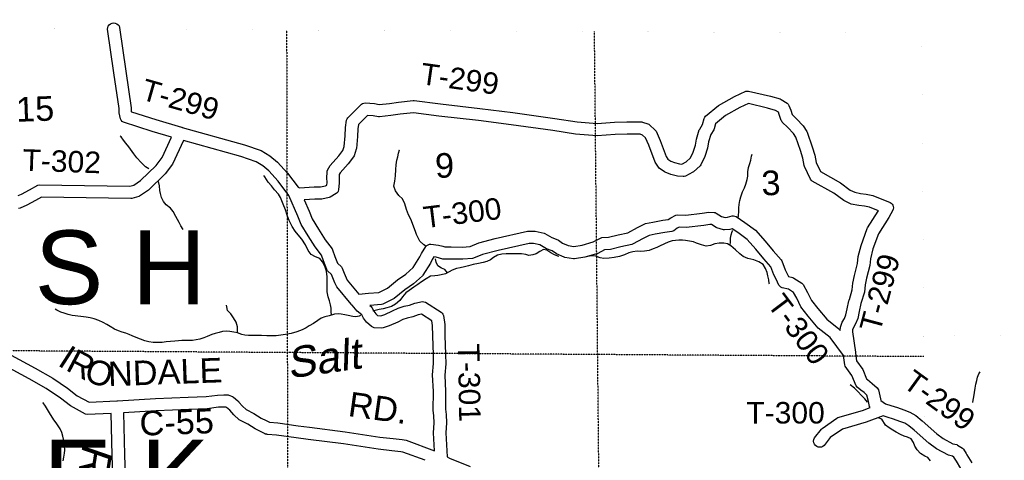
# Model space of a CAD drawing. Header units: feet. Extents: x -155 to 2562643, y -56 to 364810.
# Tile 104 of 121: x 2472041 to 2488079, y 336829 to 344000. Entities that reach past the tile are written whole.
import ezdxf
from ezdxf.enums import TextEntityAlignment as Align

# ---------------------------------------------------------------- set-up
doc = ezdxf.new("R2010")
doc.units = ezdxf.units.FT
doc.header["$MEASUREMENT"] = 0
for name, pattern in [('CENTER', [2, 1.25, -0.25, 0.25, -0.25]), ('HIDDEN', [0.375, 0.25, -0.125]), ('HIDDEN2', [0.1875, 0.125, -0.0625]), ('water', [0])]:
    doc.linetypes.add(name, pattern=pattern)
for name, color, linetype in [('COUNTY-LINE', 4, 'CENTER'), ('COUNTY-RD', 7, 'Continuous'), ('CR-TEXT', 7, 'Continuous'), ('HTEXT', 3, 'Continuous'), ('SECTION', 8, 'HIDDEN2'), ('SECTION-TEXT', 8, 'Continuous'), ('TOWNSHIP', 9, 'HIDDEN'), ('TR-TEXT', 6, 'Continuous'), ('TWP-RD', 6, 'Continuous'), ('WATER-TEXT', 1, 'Continuous'), ('WATERWAY', 14, 'water')]:
    doc.layers.add(name, color=color, linetype=linetype)
doc.styles.add('ARIAL', font='arial.ttf')

msp = doc.modelspace()

# ---------------------------------------------------------------- linework, layer by layer
at = {"layer": 'COUNTY-LINE', "const_width": 0.04}
msp.add_lwpolyline([(2454772.69, 344000.01), (2460509.27, 343948.02), (2465657.13, 343897.9), (2465673.49, 343886.54), (2485930.2, 343784.22), (2486733.55, 343796.74), (2486733.55, 343796.74), (2486767.71, 338856.55), (2486767.71, 338856.55), (2502906.02, 338975.44), (2508839.18, 338979.77)], dxfattribs=at)
at = {"layer": 'COUNTY-RD'}
for points in [[(2473533.22, 337592.14), (2473137.88, 337574.59), (2473111.46, 337580.64), (2472866.25, 337712.93), (2472702.99, 337842.3), (2472473.69, 337995.5), (2472193.51, 338152.44), (2471802.47, 338366.62), (2471384.46, 338605.2)], [(2471900.08, 338541.19), (2472290.42, 338327.4), (2472578.27, 338166.16), (2472820.84, 338004.1), (2472976.68, 337880.6), (2473170.17, 337776.22), (2473622.04, 337796.28), (2473629.26, 337797.3), (2473633.34, 337796.88), (2474254.19, 337833.58), (2474787.44, 337857.66), (2475077.93, 337868.85), (2475263.15, 337890.9), (2475368.23, 337896.47), (2475435.35, 337892.25), (2475449.57, 337889.25), (2475507.44, 337867.93), (2475523.6, 337858.23), (2475594.4, 337795.04), (2475599.81, 337791.37), (2475604.2, 337786.29), (2475609.18, 337781.85), (2475612.76, 337776.39), (2475670.73, 337709.35), (2475731.11, 337656.64), (2475857, 337591.62), (2475975.32, 337517.22), (2476054.49, 337477.74), (2476107.78, 337449.56), (2476244.56, 337438.66), (2476574.13, 337391.87), (2476763.72, 337366.08), (2477341.95, 337294.33), (2477909.09, 337206.62), (2478124.83, 337181.35), (2478272.97, 337166.79), (2478333.79, 337157.35), (2478798.64, 336985.48)], [(2475963.11, 337299.82), (2475877.23, 337342.64), (2475757.69, 337417.81), (2475617.82, 337490.06), (2475528.64, 337567.9), (2475461.36, 337645.71), (2475411.64, 337690.09), (2475400.97, 337694.01), (2475367.25, 337696.13), (2475280.28, 337691.52), (2475093.63, 337669.31), (2474795.81, 337657.84), (2474264.6, 337633.84), (2473733.05, 337602.43)], [(2478644.59, 336829.21), (2478283.28, 336962.79), (2478247.84, 336968.29), (2478103.42, 336982.49), (2477882.17, 337008.4), (2477314.34, 337096.23), (2476737.93, 337167.74), (2476546.6, 337193.77), (2476222.54, 337239.78), (2476077.14, 337251.36), (2476069.83, 337251.09), (2476064.1, 337252.4), (2476058.21, 337252.87), (2476051.28, 337255.33), (2476044.15, 337256.96), (2476038.95, 337259.71), (2476033.4, 337261.68), (2476027.36, 337265.84), (2475963.11, 337299.82)], [(2479004.19, 336883.17), (2479041.25, 336864.68), (2479379.76, 336729.59)]]:
    msp.add_lwpolyline(points, dxfattribs=at)
at = {"layer": 'SECTION'}
msp.add_line((2486769.13, 338516.38), (2454726.42, 338720.23), dxfattribs=at)
for points in [[(2476388.55, 343832.42), (2476435.97, 321637.23)], [(2481607.94, 323240.06), (2481403.02, 343807.09)]]:
    msp.add_lwpolyline(points, dxfattribs=at)
at = {"layer": 'TOWNSHIP', "const_width": 0.03, "flags": 128}
msp.add_lwpolyline([(2484585.23, 184226.4), (2485001.36, 199164.46), (2485001.36, 199164.46), (2485331.98, 211141.68), (2485331.98, 211141.68), (2485503.76, 217364.95), (2485804.01, 231239.25), (2485834.49, 232647.22), (2486520.23, 264334.44), (2486529.41, 264928.12), (2487020.65, 296696.11), (2487020.65, 296696.11), (2486855.47, 317827), (2486855.47, 317827), (2486833, 323212.62), (2486833, 323212.62), (2486767.71, 338856.55)], dxfattribs=at)
at = {"layer": 'TWP-RD'}
for points in [[(2472013.93, 341136.58), (2472071.26, 341161.11), (2472201.57, 341230.99), (2472333.62, 341307.21), (2472359.92, 341314.03), (2473832.37, 341290.03), (2473901.47, 341309.14), (2474009.91, 341383.52), (2474261.79, 341625.66), (2474359.71, 341754.75), (2474515.1, 342089.45), (2474198.9, 342182.66), (2473732.28, 342331.79), (2473710.25, 342345.9), (2473692.58, 342365.21), (2473680.48, 342388.4), (2473658.72, 342485.39), (2473658.53, 342553.11), (2473571.47, 343136.06), (2473470.88, 343845.64), (2473474.06, 343871.78), (2473483.9, 343896.21), (2473499.71, 343917.24), (2473520.45, 343933.49), (2473544.66, 343943.8), (2473570.74, 343947.5), (2473596.88, 343944.32), (2473621.31, 343934.48), (2473642.34, 343918.67), (2473658.59, 343897.93), (2473668.9, 343873.72), (2473769.39, 343164.86), (2473858.49, 342568.24), (2473858.66, 342507.82), (2473860.22, 342500.87), (2474257.62, 342373.86), (2474677.51, 342250.09), (2474684.84, 342248.81), (2474689.47, 342246.66)], [(2474689.47, 342246.66), (2475699.99, 341962.33), (2475976.55, 341870.67), (2476116.68, 341783.16), (2476238.84, 341683.83), (2476402.95, 341499.79), (2476574.37, 341271.84), (2476596.19, 341263.7), (2476837.94, 341277.48), (2476939.49, 341280.93), (2477019.49, 341295.82), (2477042.02, 341309.5), (2477046.61, 341351.82), (2477043.99, 341428.48), (2477047.75, 341520.46), (2477050.95, 341536.17), (2477056.62, 341551.19), (2477099.48, 341625.85), (2477237.04, 341783.99), (2477305.02, 341870.84), (2477326.82, 341938.23), (2477341.39, 342109.5), (2477347.11, 342243.24), (2477365.94, 342365.9), (2477373.54, 342385.81), (2477385.18, 342403.68), (2477607.52, 342624.1), (2477625.75, 342635.68), (2477646.06, 342643.11), (2477667.46, 342646.02), (2477822.37, 342633.62), (2477897.86, 342621.87), (2478062.57, 342638.49), (2478211.39, 342659.52), (2478452.05, 342686.3), (2478464.13, 342686.19), (2478893.38, 342629.83), (2479535.91, 342555.58), (2480071.51, 342487.49), (2480756.17, 342392.41), (2481119.53, 342337.16), (2481444.99, 342309.56), (2481730.33, 342332.99), (2481930.75, 342339.81), (2482072.09, 342338.47), (2482172.13, 342335.34), (2482185.61, 342333.06), (2482274.09, 342305.28), (2482287.54, 342298.73), (2482299.86, 342290.25), (2482393.49, 342202.68), (2482405.43, 342185.66), (2482471.03, 342032.44), (2482570.99, 341775.52), (2482600.04, 341730.58), (2482645.61, 341696.56), (2482708.68, 341673.76), (2482788.33, 341652.43), (2482825.02, 341649.72), (2482896.6, 341686.61), (2482968.66, 341751.51), (2483011.8, 341845.74), (2483049.39, 341958.87), (2483065.8, 342056.12), (2483110.9, 342206.23), (2483116.58, 342218.67), (2483164.81, 342294.8), (2483189.92, 342394.54), (2483199.26, 342413.52), (2483212.36, 342430.12), (2483423.89, 342605.44), (2483681.18, 342750.69), (2483870.85, 342835.1), (2483892.07, 342839.46), (2483913.75, 342839.18), (2484271.83, 342755.69), (2484428.87, 342709.86), (2484441.93, 342703.91), (2484542.82, 342639.14), (2484557.92, 342624.12), (2484569.5, 342606.29), (2484600.29, 342525.5), (2484624.08, 342455.85), (2484695.73, 342387.24), (2484800.66, 342272.47), (2484861.12, 342182.58), (2484866.92, 342170.93), (2484949.4, 341931.86), (2484992.34, 341794.94), (2485011.42, 341678.36), (2485082.2, 341528.87), (2485408.67, 341346.86), (2485569.04, 341227.54), (2485642.66, 341190.67), (2485737.44, 341172.02), (2485827.62, 341163.09), (2485938.57, 341141.58), (2486219.32, 341026.52), (2486236.9, 341014.46)], [(2485552.82, 339443.32), (2485554.47, 339446.44), (2485602.68, 339605.5), (2485612.52, 339714.21), (2485640.29, 339839.08), (2485689.93, 340032.95), (2485700.18, 340143.5), (2485747.53, 340327.53), (2485846.09, 340600.79), (2485851.02, 340610.8), (2486025.49, 340883.54), (2486028.39, 340888.63), (2485881.06, 340949), (2485798.67, 340964.97), (2485708.2, 340973.94), (2485584.09, 340998.36), (2485571.29, 341002.73), (2485463.75, 341056.59), (2485299.82, 341178.56), (2484947.77, 341374.83), (2484932.12, 341388.43), (2484919.59, 341404.95), (2484821.63, 341611.84), (2484817.46, 341625.22), (2484797.26, 341748.63), (2484759.42, 341869.31), (2484684.24, 342087.2), (2484643.02, 342148.5), (2484552.61, 342247.38), (2484462.39, 342333.77), (2484452.76, 342346.49), (2484445.27, 342360.59), (2484412.15, 342457.55), (2484398.13, 342494.36), (2484352.07, 342523.93), (2484221.06, 342562.17), (2483911.59, 342634.32), (2483771.21, 342571.85), (2483537.77, 342440.06), (2483373.3, 342303.75), (2483352.9, 342222.69), (2483346.61, 342208.05), (2483296.53, 342129), (2483260.94, 342010.54), (2483244.04, 341910.4), (2483198.17, 341772.37), (2483137.63, 341640.12), (2483125.5, 341623.6), (2483016.04, 341525.03), (2483005.44, 341517.71), (2482883.41, 341454.81), (2482865.82, 341449.51), (2482847.55, 341447.5), (2482754.78, 341454.37), (2482648.7, 341482.78), (2482556.74, 341516.02), (2482543.77, 341523.01), (2482458.85, 341586.39), (2482446.68, 341599.41), (2482391.98, 341684.03), (2482285.85, 341956.81), (2482233.93, 342078.07), (2482185.34, 342123.52), (2482145.33, 342136.08), (2482068.02, 342138.49), (2481933.2, 342139.77), (2481741.93, 342133.27), (2481444.73, 342108.86), (2481096.02, 342138.44), (2480727.38, 342194.49), (2480045.15, 342289.23), (2479511.81, 342357.04), (2478868.88, 342431.33), (2478456.12, 342485.52), (2478236.45, 342461.08), (2478086.62, 342439.91), (2477898.84, 342420.95), (2477886.07, 342421.3), (2477798.97, 342434.86), (2477708.04, 342442.13), (2477557, 342292.39), (2477546.45, 342223.73), (2477541.03, 342096.75), (2477524.65, 341904.19), (2477522.39, 341893), (2477487.15, 341784.03), (2477478.88, 341768.47), (2477391.34, 341656.63), (2477263.2, 341509.33), (2477246.26, 341479.81), (2477244.13, 341427.81), (2477246.97, 341344.43), (2477234.56, 341229.74), (2477229.27, 341212.1), (2477220.86, 341195.74), (2477209.6, 341181.18), (2477195.88, 341168.93), (2477099.9, 341110.66), (2477082.97, 341104.2)], [(2477205.31, 339653.12), (2477175.72, 339716.98), (2477139.61, 339799.13), (2477118.38, 339854.97), (2477054.74, 339914.48), (2477042.1, 339933.2), (2476986.81, 340076.16), (2476955.73, 340167.84), (2476854.05, 340302.7), (2476739.43, 340483.2), (2476626.59, 340667.62), (2476571.62, 340804.28), (2476425.14, 341137.52), (2476248.12, 341372.92), (2476100.23, 341538.77), (2476000.18, 341620.12), (2475890.92, 341688.35), (2475641.41, 341771.05), (2474709.51, 342033.25), (2474532.05, 341651.02), (2474411.69, 341492.33), (2474136.62, 341227.9), (2473993.96, 341130.06), (2473978.89, 341123.05), (2473864.9, 341091.52), (2473850.68, 341089.71), (2472397.89, 341113.38), (2472298.85, 341056.21), (2472158.02, 340980.69), (2472046.07, 340932.8), (2472021.84, 340928.88)], [(2477082.97, 341104.2), (2476961.3, 341081.55), (2476847.03, 341077.68), (2476674.24, 341067.83), (2476755.99, 340881.85), (2476805.91, 340757.75), (2476909.15, 340589.01), (2477018.58, 340416.69), (2477129.93, 340269.01), (2477137.41, 340254.87), (2477174.87, 340144.36), (2477216.3, 340037.22), (2477280.28, 339977.39), (2477293.03, 339958.39), (2477324.75, 339874.95), (2477358.02, 339799.26), (2477375.94, 339760.59), (2477565.36, 339531.18), (2477724.71, 339547.17), (2477889.87, 339559.99), (2478029.4, 339629.91), (2478193.7, 339765.72), (2478332.4, 339859.2), (2478450.65, 339967.58), (2478556.83, 340138.44), (2478586.77, 340197.42), (2478655.73, 340308.99), (2478672.02, 340325.34), (2478691.59, 340337.55), (2478713.42, 340344.98), (2478736.38, 340347.25), (2478862.62, 340330.58), (2478930.77, 340312.61), (2478966.81, 340301.93), (2479070.85, 340301.94), (2479248.6, 340300.16), (2479378.45, 340311.53), (2479516.84, 340367.48), (2479786.41, 340436.44), (2480313.14, 340556.53), (2480421.26, 340560.21), (2480434.54, 340558.89), (2480580.96, 340524.22), (2480594.01, 340519.12), (2480707.74, 340455.19), (2480804.09, 340418.8), (2480815.68, 340412.58), (2480884.28, 340363.23), (2480972.53, 340324.33), (2481067.92, 340309.2), (2481201.74, 340332.75), (2481382.61, 340383.2), (2481502.05, 340447.14), (2481522.33, 340453), (2481632.72, 340460.86), (2481786.43, 340496.72), (2481945.96, 340531.72), (2482103.98, 340617.65), (2482223.3, 340677.11), (2482235.02, 340681.23), (2482352.52, 340706.77), (2482518.03, 340735.03), (2482603.75, 340745.78), (2482646.5, 340777.48), (2482726.14, 340816.79), (2482749.12, 340822.02), (2482889.16, 340820.51), (2483158.29, 340849.11), (2483268.38, 340865.64), (2483352.07, 340863.41), (2483369.35, 340859.86), (2483385.74, 340853.34), (2483473.81, 340798.8), (2483533.34, 340781.16), (2483570.96, 340784.73), (2483646.11, 340805.76), (2483667.71, 340807), (2483689.1, 340803.58), (2483709.25, 340795.67), (2483851.34, 340700.59), (2484023.53, 340572.47), (2484183.5, 340394.3), (2484312.76, 340236.66), (2484444.38, 340091.46), (2484454.37, 340074.94), (2484508.31, 339927.77), (2484540.62, 339866.46), (2484562.33, 339819.52), (2484634.09, 339802.53), (2484649.51, 339796.02), (2484780.08, 339712.96), (2484792.36, 339701.95), (2484802.67, 339689.07), (2484874.07, 339561.57), (2484937.57, 339432.06), (2485039, 339299.31), (2485185.19, 339125.89), (2485381.9, 338970.59), (2485391.2, 338960.98)], [(2486236.9, 341014.46), (2486251.54, 340998.97), (2486262.59, 340980.73), (2486269.55, 340960.57), (2486272.1, 340939.41), (2486270.13, 340918.19), (2486263.73, 340897.85), (2486196.76, 340780.13), (2486028.54, 340517.16), (2485938.87, 340268.55), (2485897.86, 340109.13), (2485887.61, 339998.69), (2485834.83, 339792.56), (2485810.54, 339683.35), (2485800.02, 339567.08), (2485744.09, 339382.55), (2485713.89, 339250.27), (2485691.92, 339137.6), (2485655.76, 339048.09), (2485620.76, 338990.42), (2485606.81, 338951.75), (2485604.53, 338922.01), (2485652.66, 338586.87), (2485654.47, 338575.07), (2485654.43, 338574.68), (2485672.85, 338448.22), (2485772.58, 338304.53), (2485836.24, 338154.66), (2485847.88, 338145.43), (2485847.9, 338145.42), (2485928.47, 338081.51), (2486006.91, 338008.15), (2486018.49, 337991.94), (2486026.65, 337973.74), (2486059.23, 337829.86), (2486066.05, 337802.32), (2486144.77, 337748.55), (2486229.16, 337722.98), (2486340.49, 337687.07), (2486442.13, 337649.45), (2486541.36, 337614.91), (2486639.65, 337556.03), (2486740.5, 337472.68), (2486978.09, 337262.21), (2487080.38, 337182.72), (2487239.07, 337099.61), (2487303.02, 337084.49), (2487318.29, 337078.08), (2487396.09, 337029.02), (2487412.62, 337012.05), (2487456.28, 336938.59), (2487456.29, 336938.58), (2487457.06, 336937.28), (2487469.23, 336916.81), (2487547.18, 336785.68)], [(2487168.56, 336910.77), (2486971.76, 337013.84), (2486850.28, 337108.24), (2486610.44, 337320.7), (2486523.89, 337392.23), (2486456.21, 337432.78), (2486374.53, 337461.21), (2486275.05, 337498.03), (2486169.45, 337532.1), (2486104.3, 337551.84), (2485830.18, 337449.9), (2485444.25, 337337.79), (2485243.7, 337198.09), (2485145.11, 337070.06), (2485124.2, 337054.07), (2485099.85, 337044.03), (2485073.74, 337040.64), (2485047.64, 337044.12), (2485023.34, 337054.23), (2485002.47, 337070.3), (2484986.48, 337091.21), (2484976.44, 337115.56), (2484973.05, 337141.67), (2484976.53, 337167.77), (2484986.64, 337192.07), (2485099.33, 337338.42), (2485110.43, 337349), (2485350.12, 337515.96), (2485364.84, 337522.99), (2485767.35, 337639.92), (2485893.75, 337686.93), (2485884.02, 337705.37), (2485864.61, 337783.74), (2485840.58, 337889.88), (2485797.8, 337929.88), (2485744.28, 337972.34), (2485744.26, 337972.35), (2485743.42, 337973.02), (2485682.21, 338021.55), (2485667.02, 338041.49), (2485596.54, 338207.4), (2485488.51, 338363.05), (2485480, 338384.63), (2485458.44, 338532.74), (2485242.17, 338826.09), (2485045.34, 338981.49), (2484883, 339174.07), (2484766.67, 339326.31), (2484696.89, 339468.62), (2484644.51, 339562.16), (2484563.45, 339613.73), (2484457.87, 339638.73), (2484437.5, 339648.79), (2484419.9, 339663.17), (2484405.97, 339681.14), (2484361.26, 339777.81), (2484325.13, 339846.37), (2484276.62, 339978.74), (2484161.25, 340106.01), (2484031.69, 340264.01), (2483888.08, 340423.97), (2483735.96, 340537.15), (2483645.26, 340597.84), (2483607.64, 340587.31), (2483523.39, 340579.32), (2483504.28, 340581.18), (2483397.74, 340612.75), (2483385.57, 340618.2), (2483310.91, 340664.43), (2483280.65, 340665.24), (2483183.72, 340650.69), (2482898.68, 340620.39), (2482782.65, 340621.65), (2482751.17, 340606.1), (2482694.92, 340564.39), (2482679.61, 340556.67), (2482663.19, 340551.66), (2482547.31, 340537.13), (2482390.6, 340510.37), (2482295.76, 340489.76), (2482196.39, 340440.24), (2482022.82, 340345.86), (2482009.6, 340340.93), (2481830.58, 340301.65), (2481662.73, 340262.49), (2481568.33, 340255.77), (2481457.58, 340196.48), (2481246.04, 340137.47), (2481077.91, 340107.88), (2481061.31, 340107.74), (2480922.01, 340129.85), (2480909.64, 340133.49), (2480784.48, 340188.65), (2480714.93, 340238.68), (2480622.93, 340273.43), (2480514.37, 340334.45), (2480408, 340359.64), (2480339, 340357.29), (2479833.42, 340242.02)], [(2479833.42, 340242.02), (2479579.38, 340177.04), (2479432.65, 340117.72), (2479418.2, 340114.25), (2479256.35, 340100.08), (2479069.85, 340101.94), (2478945.1, 340101.93), (2478930.82, 340104), (2478876.85, 340119.99), (2478823.88, 340133.96), (2478785.78, 340138.99), (2478761.31, 340099.4), (2478731.25, 340040.2), (2478609.67, 339844.56), (2478600.94, 339834.03), (2478456.55, 339701.69), (2478313.59, 339605.34), (2478139.31, 339461.29), (2477953.28, 339368.06), (2477934.56, 339362.86), (2477742.44, 339347.95), (2477742.26, 339347.93), (2477763.02, 339330.96), (2477775.75, 339315.37), (2477808.17, 339253.74), (2477839.54, 339214.23), (2477871.09, 339184.73), (2477921.88, 339182.62), (2477986.95, 339204.3), (2478111.77, 339259.66), (2478204.44, 339307.86), (2478304.41, 339336.52), (2478388.03, 339354.7), (2478478.07, 339388.18), (2478599.98, 339411.6), (2478625.07, 339410.08), (2478648.99, 339402.41), (2478908.07, 339239.84), (2478923.65, 339224.49), (2478935.54, 339206.14), (2478943.18, 339185.66), (2478963.98, 339037.5), (2478967.89, 338862.11), (2478978.46, 338551.28), (2478979.47, 338399.24), (2478964.02, 338214.94), (2478978.93, 337950.61), (2478975, 337660.52), (2478987.71, 337573.21), (2478992.26, 337439.35), (2478983.82, 337277.72), (2479004.19, 336883.17)], [(2478783.56, 337277.78), (2478792.08, 337441.17), (2478788.21, 337555.35), (2478774.8, 337647.39), (2478778.85, 337946.33), (2478763.54, 338217.67), (2478779.41, 338406.94), (2478778.48, 338547.22), (2478767.97, 338856.48), (2478764.3, 339021.31), (2478753.11, 339100.96), (2478586.69, 339205.39), (2478532.17, 339194.92), (2478444.41, 339162.28), (2478353.26, 339142.46), (2478278.88, 339121.14), (2478198.55, 339079.36), (2478059.26, 339017.58), (2477959.04, 338984.2), (2477941.03, 338981.66), (2477813.85, 338986.93), (2477790.98, 338993.46), (2477770.26, 339005.19), (2477692.11, 339078.28), (2477639.89, 339144.05), (2477612.91, 339195.35), (2477540.01, 339254.94), (2477454.83, 339351.58), (2477453.51, 339352.52), (2477446.23, 339361.34), (2477438.51, 339370.1), (2477437.78, 339371.57), (2477205.31, 339653.12)], [(2485391.2, 338960.98), (2485405.45, 338941.65), (2485409.47, 338994.09), (2485439.4, 339077.08), (2485476.38, 339138.01), (2485499.29, 339194.71), (2485518.19, 339291.68), (2485548.33, 339423.67), (2485548.63, 339427.16), (2485550.65, 339433.83), (2485552.82, 339443.32)], [(2473733.05, 337602.43), (2473746.34, 336918.31), (2473765.39, 336417.02)], [(2473565.51, 336409.83), (2473546.42, 336912.57), (2473533.22, 337592.14)], [(2478798.63, 336985.73), (2478783.56, 337277.78)], [(2488192.77, 335725.45), (2487822.02, 336004.24), (2487750.39, 336077.23), (2487673.89, 336210.78), (2487622.38, 336293.04), (2487547.52, 336358.59), (2487495.66, 336429.88), (2487433.79, 336544.08), (2487368.71, 336694.51), (2487297.31, 336814.62), (2487297.3, 336814.63), (2487259.04, 336879), (2487232.71, 336895.6), (2487168.56, 336910.77)]]:
    msp.add_lwpolyline(points, dxfattribs=at)
at = {"layer": 'WATERWAY'}
for points in [[(2474144.38, 341570.34), (2474089.9, 341604.25), (2474018.53, 341675.33), (2473949.05, 341754.47), (2473897.9, 341815.84), (2473819.83, 341930.96), (2473770.76, 341988.35), (2473731.81, 342039.89), (2473690.83, 342093.41), (2473678.63, 342103.24)], [(2478651.67, 340318.35), (2478625.27, 340335.33), (2478560.08, 340396.48), (2478506.25, 340501.96), (2478489.39, 340553.85), (2478462.24, 340621.64), (2478439.17, 340685.48), (2478410.02, 340753.23), (2478372.78, 340824.86), (2478341.31, 340912.64), (2478313.82, 341002.49), (2478274.42, 341084.12), (2478217.31, 341141.39), (2478159.93, 341216.71), (2478136.68, 341292.58), (2478149.5, 341373.05), (2478164.23, 341459.57), (2478168.65, 341563.99), (2478175.5, 341640.35), (2478186.44, 341712.76), (2478197.62, 341769.13), (2478212.75, 341829.57), (2478225.97, 341883.96), (2478227.98, 341883.99)], [(2483740.2, 340768.25), (2483750.3, 340807.65), (2483753.17, 340881.94), (2483752.31, 340938.11), (2483759.48, 340994.41), (2483772.57, 341056.82), (2483787.7, 341117.27), (2483816.61, 341195.99), (2483847.71, 341262.71), (2483868.9, 341321.25), (2483889.81, 341397.84), (2483898.95, 341456.17), (2483901.95, 341522.44), (2483912.91, 341592.85), (2483931.97, 341659.37), (2483947.17, 341715.8), (2483962.27, 341778.25), (2483971.81, 341810.51)], [(2477120.26, 339194.62), (2477116, 339245.39), (2477115.05, 339307.57), (2477104.21, 339359.57), (2477087.16, 339423.5), (2477066.04, 339491.39), (2477050.75, 339571.4), (2477047.36, 339661.64), (2477048.56, 339713.83), (2477049.8, 339764.02), (2477047.02, 339814.14), (2477037.54, 339908.29), (2477010.18, 339990.12), (2476972.99, 340057.74), (2476928, 340111.19), (2476861.32, 340138.2), (2476790.44, 340177.18), (2476741.25, 340242.6), (2476693.59, 340338.15), (2476633.99, 340427.48), (2476576.67, 340498.78), (2476529.6, 340556.21), (2476478.22, 340633.64), (2476430.53, 340731.19), (2476397.06, 340818.93), (2476367.62, 340904.74), (2476332.08, 340996.47), (2476286.25, 341104.08), (2476257.28, 341159.79), (2476191.9, 341232.98), (2476140.76, 341294.35), (2476089.59, 341357.73), (2476034.06, 341443.12), (2476019.64, 341466.96)], [(2474702.88, 340587.86), (2474664.85, 340646.39), (2474637.89, 340702.14), (2474586.19, 340799.63), (2474540.79, 340879.15), (2474495.77, 340934.61), (2474426.71, 340985.66), (2474383.72, 341039.14), (2474352.56, 341106.86), (2474333.54, 341168.75), (2474324.68, 341222.79), (2474315.47, 341298.89), (2474299.07, 341366.18)], [(2483613.9, 340328.28), (2483616.23, 340386.1), (2483617.34, 340444.31), (2483628.52, 340500.68), (2483647.79, 340553.16), (2483657.35, 340571.9)], [(2484254.23, 339693.27), (2484249.18, 339704.09), (2484244.21, 339766.21), (2484227.16, 339830.15), (2484216.23, 339888.16), (2484189.14, 339951.93), (2484150.05, 340013.5), (2484081.08, 340058.53), (2483996.28, 340089.27), (2483899.52, 340113.78), (2483822.74, 340144.65), (2483769.81, 340191.95), (2483700.54, 340257.04), (2483625.25, 340322.04), (2483568.54, 340353.22), (2483508.14, 340364.28), (2483433.89, 340361.07), (2483365.79, 340349.94), (2483293.89, 340324.69), (2483223.79, 340313.53), (2483145.16, 340334.32), (2483066.38, 340365.15), (2483013.9, 340382.36), (2482951.43, 340397.4), (2482887, 340408.4), (2482836.73, 340413.6), (2482776.53, 340410.62), (2482722.36, 340407.74), (2482666.25, 340400.81), (2482604.33, 340379.74), (2482474.77, 340317.44), (2482416.92, 340292.43), (2482358.98, 340273.43), (2482293.14, 340246.28), (2482219.08, 340231.03), (2482156.88, 340228.02), (2482096.6, 340231.05), (2482028.44, 340223.93), (2481960.46, 340204.77), (2481894.65, 340175.61), (2481810.77, 340146.16), (2481724.66, 340130.72), (2481642.51, 340119.35), (2481554.25, 340113.91), (2481497.85, 340125.03), (2481423.18, 340149.91), (2481348.81, 340154.73), (2481292.64, 340147.19)], [(2480824.58, 340146.75), (2480820.82, 340148.18), (2480754.17, 340173.18), (2480691.42, 340206.28), (2480628.54, 340247.4), (2480628.54, 340247.4), (2480570.14, 340258.49), (2480512.42, 340225.45), (2480454.73, 340190.4), (2480400.8, 340171.47), (2480334.71, 340160.37), (2480282.24, 340177.58), (2480215.78, 340190.54), (2480057.13, 340191.99), (2479966.8, 340190.52), (2479892.58, 340185.31), (2479824.61, 340166.15), (2479760.89, 340131), (2479709.26, 340094.05), (2479649.5, 340062.98), (2479591.53, 340045.99), (2479515.46, 340030.71), (2479427.38, 340013.23), (2479353.41, 339991.97), (2479285.38, 339976.82), (2479217.31, 339963.68), (2479153.26, 339950.6), (2479085.37, 339925.42), (2479033.64, 339894.48), (2478975.89, 339863.45), (2478905.85, 339848.27), (2478853.78, 339839.4), (2478801.67, 339832.53), (2478733.48, 339827.42), (2478659.92, 339780.07), (2478584.34, 339732.7), (2478526.75, 339691.63), (2478461.21, 339644.42), (2478385.67, 339595.04), (2478330.08, 339554), (2478276.86, 339488.93), (2478233.56, 339432.05), (2478164.26, 339368.72), (2478094.52, 339333.48), (2478018.58, 339310.18), (2477962.62, 339293.22), (2477898.54, 339282.14), (2477830.47, 339269), (2477791.56, 339259.45)], [(2479010.73, 339882.17), (2478966.75, 339935.54), (2478910.23, 339954.69), (2478849.36, 339995.84), (2478822.4, 340051.59), (2478814.84, 340109.72)], [(2477594.15, 339184.03), (2477568.91, 339172.46), (2477514.87, 339161.55), (2477464.56, 339168.76), (2477390, 339185.62), (2477335.59, 339198.78), (2477279.22, 339207.9), (2477226.91, 339215.08), (2477168.75, 339210.12), (2477082.84, 339182.65), (2477010.84, 339163.42), (2476950.96, 339140.38), (2476897.28, 339105.4), (2476825.73, 339058.08), (2476756.08, 339016.82), (2476704.35, 338985.89), (2476640.58, 338954.76), (2476556.76, 338921.29), (2476460.8, 338893.65), (2476372.69, 338878.18), (2476296.59, 338864.91), (2476218.43, 338855.61), (2476146.19, 338852.44), (2476063.85, 338853.11), (2475977.44, 338857.73), (2475891.09, 338858.34), (2475822.78, 338861.24), (2475766.54, 338862.34), (2475710.24, 338867.45), (2475657.92, 338874.62), (2475589.24, 338901.6), (2475526.82, 338912.63), (2475462.37, 338925.63), (2475404.06, 338930.71), (2475345.93, 338923.75), (2475289.94, 338908.79), (2475225.95, 338891.7), (2475167.95, 338876.72), (2475096.15, 338845.46), (2475040.31, 338820.47), (2474976.35, 338801.38), (2474916.28, 338790.37), (2474854.2, 338779.33), (2474790, 338776.28), (2474733.76, 338777.38), (2474681.56, 338776.53), (2474625.39, 338773.62), (2474565.19, 338770.64), (2474495.03, 338763.48), (2474428.87, 338756.39), (2474358.74, 338747.23), (2474284.49, 338744.02), (2474214.2, 338744.88), (2474145.76, 338755.81), (2474079.21, 338774.8), (2473937.82, 338828.69), (2473875.19, 338853.77), (2473875.19, 338853.77), (2473822.66, 338874.99), (2473768.12, 338896.17), (2473707.62, 338913.25), (2473649.06, 338934.38), (2473582.35, 338963.4), (2473513.42, 339006.42), (2473462.74, 339037.71), (2473399.96, 339072.81), (2473327.23, 339101.73), (2473252.49, 339130.62), (2473190.01, 339145.66), (2473125.59, 339156.65), (2473035.04, 339169.23), (2472896.22, 339187.05), (2472831.76, 339200.05), (2472767.18, 339221.08), (2472710.64, 339242.23), (2472645.94, 339271.28), (2472616.85, 339287.28)], [(2475587.3, 338901.94), (2475589.67, 339003.95), (2475564.47, 339075.77), (2475525.19, 339149.38), (2475478, 339214.83), (2475426.98, 339268.18), (2475414.07, 339324.16), (2475411.82, 339356.49)], [(2487564.28, 337767.16), (2487570.95, 337806.96), (2487581.57, 337863.43), (2487593.84, 337933.99), (2487602.11, 338004.45), (2487616.58, 338067.04), (2487629.06, 338129.58), (2487643.78, 338182.14), (2487664.51, 338234.85), (2487683.64, 338271.47)], [(2485851.46, 337772.68), (2485851.09, 337773.63), (2485808.04, 337831.12), (2485748.93, 337888.36), (2485699.88, 337943.75), (2485636.73, 338002.92), (2485568.02, 338058.63)], [(2472749.92, 336818.92), (2472759, 336881.27), (2472770.09, 336943.66), (2472775.31, 336995.91), (2472770.21, 337066.06), (2472763.32, 337122.13), (2472754.52, 337172.16), (2472743.68, 337224.15), (2472726.73, 337282.07), (2472701.75, 337339.85), (2472636, 337437.11), (2472597.05, 337488.65), (2472527.07, 337599.88), (2472494.09, 337655.53), (2472459.1, 337711.15), (2472422.16, 337762.72), (2472418.05, 337768.68)], [(2486082.13, 337498.4), (2486021.65, 337519.55), (2486017.81, 337520.81)], [(2486876.09, 336819.97), (2486832.64, 336875.08), (2486781.97, 336897.89), (2486781.97, 336897.89), (2486712.79, 336940.31), (2486657.22, 336999.14), (2486623.74, 337056.5), (2486598.16, 337118.09), (2486560.62, 337177.36), (2486503.85, 337204.04), (2486447.33, 337220.68), (2486388.55, 337247.31), (2486315.46, 337285.61), (2486260.54, 337318.36), (2486203.47, 337357.07), (2486144.3, 337399.74), (2486081.71, 337498.55)]]:
    msp.add_lwpolyline(points, dxfattribs=at)

# ---------------------------------------------------------------- texts
at = {"layer": 'CR-TEXT', "style": 'ARIAL'}
for s, rotation, p in [('I', 327, (2472577.31, 338285.14)), ('R', 332, (2472716.08, 338199.08)), ('O', 342, (2473034.07, 338013.42)), ('NDALE', 2, (2473489.98, 337914.28)), ('RD.', 352, (2477358.59, 337432.4)), ('C-55', 2, (2474003.91, 337109.35))]:
    msp.add_text(s, height=400, rotation=rotation, dxfattribs=at).set_placement(p, align=Align.BOTTOM_LEFT)
at = {"layer": 'HTEXT', "style": 'ARIAL'}
for s, p in [('B R U S H', (2471213.43, 339969.93)), ('C R E E K', (2471306.69, 336566.33))]:
    msp.add_text(s, height=1200, dxfattribs=at).set_placement(p, align=Align.MIDDLE_CENTER)
at = {"layer": 'SECTION-TEXT', "style": 'ARIAL'}
for s, p in [('15', (2472302.76, 342229.01)), ('9', (2478971.95, 341309.08)), ('3', (2484288.87, 341024.47))]:
    msp.add_text(s, height=400, rotation=2, dxfattribs=at).set_placement(p, align=Align.BOTTOM_CENTER)
at = {"layer": 'TR-TEXT', "style": 'ARIAL'}
for s, rotation, p in [('T-299', 352, (2478539.03, 342849.67)), ('T-299', 344, (2473966.72, 342607.38)), ('T-302', 358, (2472078.16, 341439.45)), ('T-300', 7, (2478650.83, 340501.37)), ('T-299', 75, (2486155.4, 338867.56)), ('T-300', 307, (2484117.7, 339302.37)), ('T-301', 271, (2479073.35, 338724.71)), ('T-299', 324, (2486341.79, 337954.35))]:
    msp.add_text(s, height=350, rotation=rotation, dxfattribs=at).set_placement(p, align=Align.BOTTOM_LEFT)
msp.add_text('T-300', height=350, dxfattribs=at).set_placement((2483876.78, 337322.46), align=Align.BOTTOM_LEFT)
at = {"layer": 'WATER-TEXT', "style": 'ARIAL', "oblique": 10}
msp.add_text('Salt', height=500, rotation=8, dxfattribs=at).set_placement((2476955.17, 338739.28), align=Align.TOP_CENTER)
msp.add_text('Roach', height=500, rotation=261, dxfattribs=at).set_placement((2472765.01, 336149.11), align=Align.BOTTOM_CENTER)

doc.saveas('drawing.dxf')
